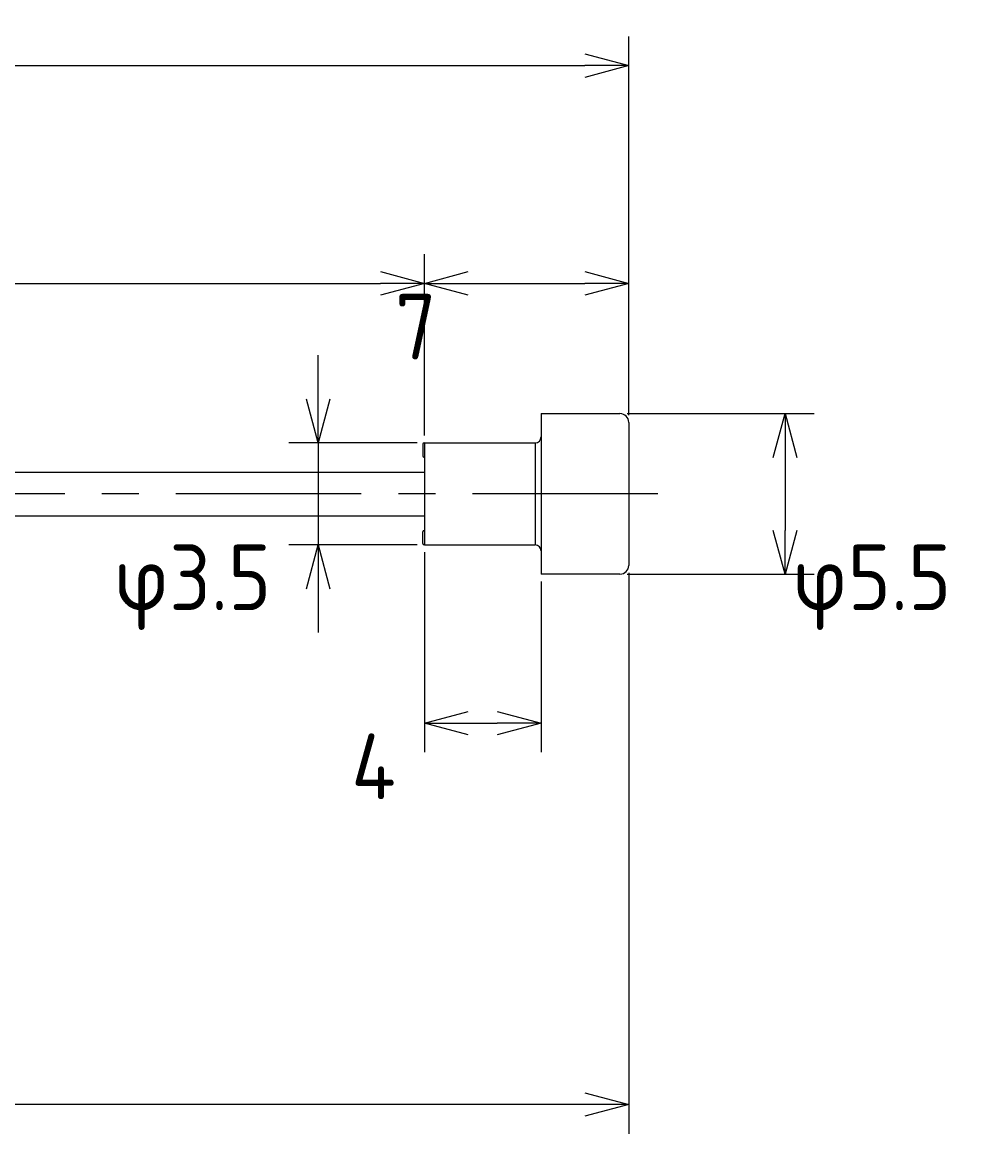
# Model space of a CAD drawing. Extents: x 95 to 273, y 163 to 216.
# Tile 4 of 4: x 240 to 273, y 178 to 216. Entities that reach past the tile are written whole.
import ezdxf

# ---------------------------------------------------------------- set-up
doc = ezdxf.new("R2010")
doc.units = 0
doc.header["$LTSCALE"] = 0.2
doc.linetypes.add('CENTER', pattern=[50.8, 31.75, -6.35, 6.35, -6.35])
doc.layers.get('0').update_dxf_attribs({"linetype": 'CONTINUOUS'})
doc.layers.get('DEFPOINTS').update_dxf_attribs({"linetype": 'CONTINUOUS'})
for name, color, linetype in [('18-0-CON', 3, 'CONTINUOUS'), ('18-2-CEN', 1, 'CENTER'), ('35-0-CON', 7, 'CONTINUOUS')]:
    doc.layers.add(name, color=color, linetype=linetype)
doc.styles.get("Standard").update_dxf_attribs({"font": 'isocp.shx', "bigfont": 'bigfont.shx'})
doc.dimstyles.get("Standard").update_dxf_attribs({"dimtxt": 0.18, "dimasz": 0.18, "dimexe": 0.18, "dimexo": 0.0625, "dimgap": 0.09, "dimtad": 0, "dimtih": 1, "dimtoh": 1, "dimzin": 0, "dimcen": 0.09, "dimazin": 3, "dimtfac": 1, "dimtofl": 0, "dimtmove": 0, "dimatfit": 3})

# ---------------------------------------------------------------- blocks, each defined once
blk = doc.blocks.new('_OPEN30')
at = {"color": 0, "linetype": 'BYBLOCK'}
for p, q in [((-1, 0.268), (0, 0)), ((0, 0), (-1, -0.268)), ((0, 0), (-1, 0))]:
    blk.add_line(p, q, dxfattribs=at)
blk = doc.blocks.new('*D229')
at = {"layer": '18-0-CON', "color": 161}
for p, q in [((100, 206.3), (100, 215.675)), ((261, 202.7), (261, 215.675)), ((101.5, 214.675), (259.5, 214.675))]:
    blk.add_line(p, q, dxfattribs=at)
at = {"layer": 'DEFPOINTS', "color": 0}
for p in [(261, 214.675), (100, 206.05), (261, 202.45)]:
    blk.add_point(p, dxfattribs=at)
at = {"layer": '18-0-CON', "color": 161, "xscale": 1.499999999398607, "yscale": 1.499999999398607, "zscale": 1.499999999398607, "rotation": 180}
blk.add_blockref('_OPEN30', (100, 214.675), dxfattribs=at)
at = {"layer": '18-0-CON', "color": 161, "xscale": 1.499999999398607, "yscale": 1.499999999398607, "zscale": 1.499999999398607}
blk.add_blockref('_OPEN30', (261, 214.675), dxfattribs=at)
at = {"layer": '18-0-CON', "color": 161}
blk.add_text('(161)', height=2.25, dxfattribs=at).set_placement((176, 212.18))
blk = doc.blocks.new('*D228')
at = {"layer": '18-0-CON', "color": 161}
for p, q in [((254, 202), (254, 208.215)), ((261, 202.7), (261, 208.215)), ((255.5, 207.215), (259.5, 207.215))]:
    blk.add_line(p, q, dxfattribs=at)
at = {"layer": 'DEFPOINTS', "color": 0}
for p in [(261, 207.215), (261, 202.45), (254, 201.75)]:
    blk.add_point(p, dxfattribs=at)
at = {"layer": '18-0-CON', "color": 161, "xscale": 1.500000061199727, "yscale": 1.500000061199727, "zscale": 1.500000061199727, "rotation": 180}
blk.add_blockref('_OPEN30', (254, 207.215), dxfattribs=at)
at = {"layer": '18-0-CON', "color": 161, "xscale": 1.500000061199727, "yscale": 1.500000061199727, "zscale": 1.500000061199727}
blk.add_blockref('_OPEN30', (261, 207.215), dxfattribs=at)
at = {"layer": '18-0-CON', "color": 161}
blk.add_text('7', height=2.25, dxfattribs=at).set_placement((253, 204.608))
blk = doc.blocks.new('*D231')
at = {"layer": '18-0-CON', "color": 161}
for p, q in [((250.359, 203.25), (250.359, 204.75)), ((253.75, 201.75), (249.359, 201.75)), ((250.359, 201.75), (250.359, 198.25)), ((253.75, 198.25), (249.359, 198.25)), ((250.359, 196.75), (250.359, 195.25))]:
    blk.add_line(p, q, dxfattribs=at)
at = {"layer": 'DEFPOINTS', "color": 0}
for p in [(254, 201.75), (250.359, 198.25), (254, 198.25)]:
    blk.add_point(p, dxfattribs=at)
at = {"layer": '18-0-CON', "color": 161, "xscale": 1.500000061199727, "yscale": 1.500000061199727, "zscale": 1.500000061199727}
for p, rotation in [((250.359, 201.75), 270), ((250.359, 198.25), 90)]:
    blk.add_blockref('_OPEN30', p, dxfattribs=dict(at, rotation=rotation))
at = {"layer": '18-0-CON', "color": 161}
blk.add_text('φ3.5', height=2.25, dxfattribs=at).set_placement((243.359, 196.017))
blk = doc.blocks.new('*D227')
at = {"layer": '18-0-CON', "color": 161}
for p, q in [((260.95, 202.75), (267.355, 202.75)), ((266.355, 201.25), (266.355, 198.75)), ((260.95, 197.25), (267.355, 197.25))]:
    blk.add_line(p, q, dxfattribs=at)
at = {"layer": 'DEFPOINTS', "color": 0}
for p in [(260.7, 202.75), (260.7, 197.25), (266.355, 197.25)]:
    blk.add_point(p, dxfattribs=at)
at = {"layer": '18-0-CON', "color": 161, "xscale": 1.500000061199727, "yscale": 1.500000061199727, "zscale": 1.500000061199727}
for p, rotation in [((266.355, 202.75), 90), ((266.355, 197.25), 270)]:
    blk.add_blockref('_OPEN30', p, dxfattribs=dict(at, rotation=rotation))
at = {"layer": '18-0-CON', "color": 161}
blk.add_text('φ5.5', height=2.25, dxfattribs=at).set_placement((266.605, 196.017))
blk = doc.blocks.new('*D233')
at = {"layer": '18-0-CON', "color": 161}
for p, q in [((254, 198), (254, 191.145)), ((258, 197), (258, 191.145)), ((255.5, 192.145), (256.5, 192.145))]:
    blk.add_line(p, q, dxfattribs=at)
at = {"layer": 'DEFPOINTS', "color": 0}
for p in [(254, 198.25), (258, 197.25), (258, 192.145)]:
    blk.add_point(p, dxfattribs=at)
at = {"layer": '18-0-CON', "color": 161, "xscale": 1.500000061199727, "yscale": 1.500000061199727, "zscale": 1.500000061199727, "rotation": 180}
blk.add_blockref('_OPEN30', (254, 192.145), dxfattribs=at)
at = {"layer": '18-0-CON', "color": 161, "xscale": 1.500000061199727, "yscale": 1.500000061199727, "zscale": 1.500000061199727}
blk.add_blockref('_OPEN30', (258, 192.145), dxfattribs=at)
at = {"layer": '18-0-CON', "color": 161}
blk.add_text('4', height=2.25, dxfattribs=at).set_placement((251.5, 189.537))

msp = doc.modelspace()

# ---------------------------------------------------------------- linework, layer by layer
at = {"layer": '18-0-CON', "color": 161}
for p, q in [((254.00005, 202), (254.00005, 208.21523)), ((193.50005, 207.21523), (252.50005, 207.21523)), ((261.00005, 197.3), (261.00005, 178.074)), ((259.50005, 179.074), (207.50005, 179.074))]:
    msp.add_line(p, q, dxfattribs=at)
at = {"layer": '18-2-CEN'}
msp.add_line((262.00005, 200), (98.00145, 200), dxfattribs=at)
at = {"layer": '35-0-CON'}
for p, q in [((258.00005, 202.75), (260.70005, 202.75)), ((258.00005, 202.75), (258.00005, 197.25)), ((261.00005, 202.45), (261.00005, 197.55)), ((253.95005, 201.7), (253.95005, 201.3)), ((254.00005, 201.75), (254.00005, 200)), ((254.00005, 201.75), (257.80005, 201.75)), ((254.00005, 201.75), (254.00005, 201.75)), ((257.80005, 201.75), (257.80005, 198.25)), ((254.00005, 201.25), (254.00005, 201.25)), ((192.00005, 200.75), (254.00005, 200.75)), ((254.00005, 200), (254.00005, 198.25)), ((192.00005, 199.25), (254.00005, 199.25)), ((253.95005, 198.3), (253.95005, 198.7)), ((254.00005, 198.75), (254.00005, 198.75)), ((254.00005, 198.25), (257.80005, 198.25)), ((254.00005, 198.25), (254.00005, 198.25)), ((260.70005, 197.25), (258.00005, 197.25))]:
    msp.add_line(p, q, dxfattribs=at)
for centre, radius, start, end in [((260.70005, 202.45), 0.3, 0, 90), ((257.80005, 201.95), 0.2, 270, 0), ((254.00005, 201.7), 0.05, 90, 180), ((254.00005, 201.3), 0.05, 180, 270), ((254.00005, 198.7), 0.05, 90, 180), ((254.00005, 198.3), 0.05, 180, 270), ((257.80005, 198.05), 0.2, 0, 90), ((260.70005, 197.55), 0.3, 270, 0)]:
    msp.add_arc(centre, radius, start, end, dxfattribs=at)

# ---------------------------------------------------------------- block references
at = {"layer": '18-0-CON', "color": 161}
for p, xscale, yscale, zscale in [((254.00005, 207.21523), 1.499999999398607, 1.499999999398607, 1.499999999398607), ((261.00005, 179.074), 1.500000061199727, 1.500000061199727, 1.500000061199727)]:
    msp.add_blockref('_OPEN30', p, dxfattribs=dict(at, xscale=xscale, yscale=yscale, zscale=zscale))

# ---------------------------------------------------------------- dimensions: what is measured, and where the dimension line sits
at = {"layer": '18-0-CON'}
for base, p1, p2, override, picture, middle in [((261.00005, 214.67515), (100, 206.05), (261.00005, 202.45), {"dimscale": 0.5, "dimpost": '(<>)', "dimblk1": 'OPEN30', "dimblk2": 'OPEN30', "dimsah": 1}, '*D229', (180.50003, 216.16265)), ((261.00005, 207.21523), (254.00005, 201.75), (261.00005, 202.45), {"dimscale": 0.5, "dimblk1": 'OPEN30', "dimblk2": 'OPEN30', "dimsah": 1}, '*D228', (257.50005, 208.59023)), ((258.00005, 192.14461), (254.00005, 198.25), (258.00005, 197.25), {"dimscale": 0.5, "dimblk1": 'OPEN30', "dimblk2": 'OPEN30', "dimsah": 1}, '*D233', (256.00005, 193.51961))]:
    dim = msp.add_linear_dim(base=base, p1=p1, p2=p2, dimstyle='Standard', override=override, dxfattribs=at)
    dim.commit()
    dim.dimension.update_dxf_attribs({"geometry": picture, "text_midpoint": middle})
for base, p1, p2, picture, middle in [((250.35855, 198.25), (254.00005, 201.75), (254.00005, 198.25), '*D231', (247.85855, 200)), ((266.35527, 197.25), (260.70005, 202.75), (260.70005, 197.25), '*D227', (271.10527, 200))]:
    dim = msp.add_linear_dim(base=base, p1=p1, p2=p2, angle=90, dimstyle='Standard', override={"dimscale": 0.5, "dimpost": 'φ<>', "dimblk1": 'OPEN30', "dimblk2": 'OPEN30', "dimsah": 1}, dxfattribs=at)
    dim.commit()
    dim.dimension.update_dxf_attribs({"geometry": picture, "text_midpoint": middle})

doc.saveas('drawing.dxf')
